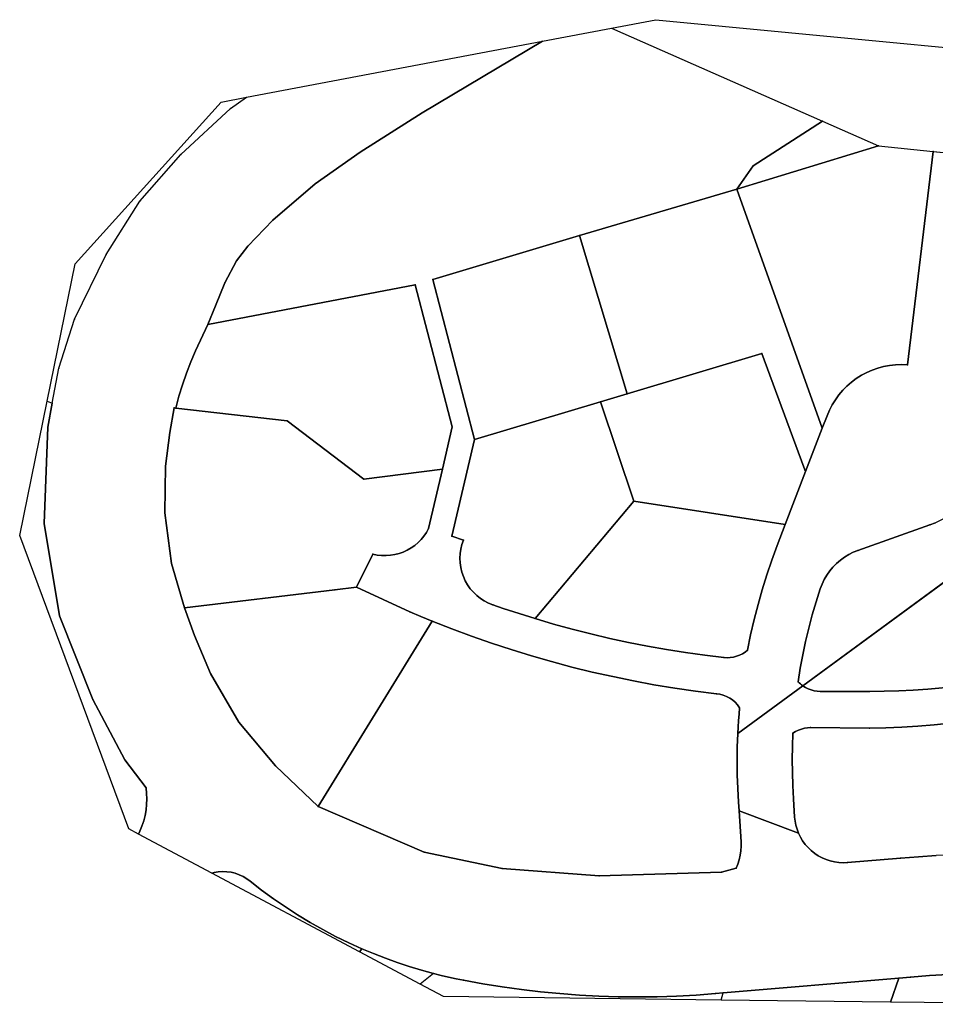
# Model space of a CAD drawing. Header units: metres. Extents: x 92348 to 92626, y 1600225 to 1600387.
# Tile 1 of 2: x 92348 to 92497, y 1600226 to 1600387. Entities that reach past the tile are written whole.
import ezdxf

# ---------------------------------------------------------------- set-up
doc = ezdxf.new("R2010")
doc.units = ezdxf.units.M
doc.header["$LTSCALE"] = 25.4
for name, color, linetype in [('Eiendomsgrense', 10, 'Continuous'), ('KantUtsnitt', 10, 'Continuous'), ('Teig', 10, 'Continuous'), ('Teiggrensepunkt', 10, 'Continuous')]:
    doc.layers.add(name, color=color, linetype=linetype)

msp = doc.modelspace()

# ---------------------------------------------------------------- linework, layer by layer
at = {"layer": 'Eiendomsgrense'}
for p, q in [((92444.49, 1600385.21), (92478.93, 1600370.03)), ((92433.22, 1600383.07), (92413.53, 1600371.36)), ((92382.25, 1600372.08), (92384.84, 1600373.9)), ((92374.14, 1600364.58), (92382.25, 1600372.08)), ((92413.53, 1600371.36), (92403.39, 1600364.93)), ((92478.94, 1600370.03), (92467.62, 1600362.7)), ((92478.94, 1600370.03), (92488.09, 1600365.99)), ((92403.39, 1600364.93), (92396.08, 1600359.79)), ((92464.95, 1600358.89), (92488.09, 1600365.99)), ((92488.09, 1600365.99), (92497.03, 1600365.06)), ((92492.82, 1600330.21), (92497.03, 1600365.06)), ((92497.03, 1600365.06), (92502.01, 1600364.56)), ((92367.41, 1600356.94), (92374.14, 1600364.58)), ((92467.62, 1600362.7), (92464.95, 1600358.89)), ((92396.08, 1600359.79), (92389.16, 1600353.84)), ((92464.95, 1600358.89), (92439.24, 1600351.34)), ((92464.95, 1600358.89), (92478.89, 1600319.85)), ((92361.9, 1600348.22), (92367.41, 1600356.94)), ((92389.16, 1600353.84), (92385.05, 1600349.58)), ((92439.24, 1600351.34), (92415.29, 1600344.14)), ((92447, 1600325.47), (92439.24, 1600351.34)), ((92385.05, 1600349.58), (92383.22, 1600347.17)), ((92356.77, 1600337.64), (92361.9, 1600348.22)), ((92383.22, 1600347.17), (92381.33, 1600343.62)), ((92415.29, 1600344.14), (92422.1, 1600318)), ((92412.42, 1600343.27), (92378.55, 1600336.79)), ((92381.33, 1600343.62), (92379.79, 1600339.84)), ((92418.46, 1600320.06), (92412.42, 1600343.27)), ((92379.79, 1600339.84), (92378.55, 1600336.79)), ((92354.18, 1600329.66), (92356.77, 1600337.64)), ((92376.5, 1600332.5), (92378.55, 1600336.79)), ((92447, 1600325.47), (92469.03, 1600332.08)), ((92469.03, 1600332.08), (92475.91, 1600313.49)), ((92353.13, 1600323.92), (92354.18, 1600329.66)), ((92442.69, 1600324.18), (92447, 1600325.47)), ((92352.29, 1600324.27), (92353.13, 1600323.92)), ((92353.13, 1600323.92), (92352.42, 1600320.02)), ((92372.3, 1600319.17), (92373.05, 1600323.18)), ((92373.05, 1600323.18), (92373.29, 1600323.15)), ((92373.29, 1600323.15), (92391.5, 1600321.08)), ((92442.69, 1600324.18), (92422.1, 1600318)), ((92448.13, 1600307.92), (92442.69, 1600324.18)), ((92478.89, 1600319.85), (92479.68, 1600321.9)), ((92352.42, 1600320.02), (92351.82, 1600304.26)), ((92404.02, 1600311.53), (92391.5, 1600321.08)), ((92418.46, 1600320.06), (92416.85, 1600313.14)), ((92476.17, 1600312.76), (92478.89, 1600319.85)), ((92371.62, 1600313.65), (92372.3, 1600319.17)), ((92422.1, 1600318), (92418.39, 1600302.22)), ((92371.53, 1600306.05), (92371.62, 1600313.65)), ((92475.91, 1600313.49), (92476.17, 1600312.76)), ((92416.85, 1600313.14), (92404.02, 1600311.53)), ((92416.85, 1600313.14), (92414.6, 1600303.47)), ((92472.86, 1600304.1), (92476.17, 1600312.76)), ((92431.98, 1600288.75), (92448.13, 1600307.92)), ((92448.13, 1600307.92), (92472.86, 1600304.1)), ((92372.6, 1600297.78), (92371.53, 1600306.05)), ((92351.82, 1600304.26), (92354.29, 1600289.23)), ((92471.54, 1600300.67), (92472.86, 1600304.1)), ((92496.48, 1600304.05), (92484.73, 1600299.89)), ((92418.39, 1600302.22), (92420.3, 1600301.58)), ((92475.71, 1600277.76), (92506.88, 1600300.62)), ((92402.83, 1600293.89), (92405.49, 1600299.28)), ((92374.71, 1600290.52), (92372.6, 1600297.78)), ((92399.25, 1600293.47), (92402.83, 1600293.89)), ((92411.5, 1600289.88), (92402.83, 1600293.89)), ((92374.71, 1600290.52), (92399.25, 1600293.47)), ((92354.29, 1600289.23), (92359.72, 1600275.56)), ((92374.71, 1600290.52), (92376.34, 1600286.01)), ((92415.18, 1600288.34), (92396.56, 1600258.06)), ((92376.34, 1600286.01), (92378.96, 1600279.78)), ((92378.96, 1600279.78), (92383.61, 1600271.84)), ((92475.71, 1600277.76), (92465.1, 1600269.98)), ((92486.62, 1600276.87), (92478.59, 1600276.87)), ((92359.72, 1600275.56), (92365, 1600265.68)), ((92383.61, 1600271.84), (92389.56, 1600264.71)), ((92476.99, 1600270.94), (92486.63, 1600270.88)), ((92365, 1600265.68), (92368.44, 1600261.11)), ((92389.56, 1600264.71), (92396.56, 1600258.06)), ((92465.2, 1600258.75), (92465.3, 1600257.33)), ((92474.38, 1600256.34), (92474.19, 1600259.34)), ((92396.56, 1600258.06), (92413.85, 1600250.58)), ((92465.3, 1600257.33), (92465.63, 1600252.3)), ((92475.01, 1600253.72), (92465.3, 1600257.33)), ((92413.85, 1600250.58), (92426.63, 1600247.93)), ((92491.69, 1600249.63), (92483.04, 1600248.89)), ((92426.63, 1600247.93), (92442.45, 1600246.71)), ((92442.45, 1600246.71), (92462.45, 1600247.35)), ((92462.45, 1600247.35), (92464.84, 1600247.98)), ((92403.71, 1600234.83), (92403.28, 1600234.34)), ((92415.41, 1600230.78), (92413.24, 1600229.03)), ((92462.72, 1600227.6), (92491.39, 1600230.02)), ((92490.03, 1600226.11), (92491.39, 1600230.02)), ((92491.39, 1600230.02), (92493.33, 1600230.2)), ((92461.45, 1600227.49), (92462.72, 1600227.6)), ((92462.4, 1600226.45), (92462.72, 1600227.6))]:
    msp.add_line(p, q, dxfattribs=at)
for points in [[(92373.29, 1600323.15), (92373.82, 1600325.06), (92374.4, 1600326.95), (92375.05, 1600328.83), (92375.74, 1600330.68), (92376.5, 1600332.5)], [(92479.68, 1600321.9), (92480.06, 1600322.81), (92480.52, 1600323.68), (92481.03, 1600324.5), (92481.61, 1600325.3), (92482.25, 1600326.05), (92482.93, 1600326.74), (92483.68, 1600327.38), (92484.46, 1600327.97), (92485.29, 1600328.5), (92486.16, 1600328.96), (92487.06, 1600329.35), (92487.98, 1600329.67), (92488.92, 1600329.92), (92489.89, 1600330.11), (92490.86, 1600330.22), (92491.84, 1600330.25), (92492.82, 1600330.21)], [(92502.68, 1600308.42), (92502.05, 1600307.69), (92501.36, 1600307.02), (92500.65, 1600306.38), (92499.89, 1600305.81), (92499.08, 1600305.28), (92498.24, 1600304.81), (92497.37, 1600304.4), (92496.48, 1600304.05)], [(92405.49, 1600299.28), (92406.2, 1600299.13), (92406.92, 1600299.05), (92407.64, 1600299.04), (92408.36, 1600299.09), (92409.07, 1600299.2), (92409.77, 1600299.39), (92410.46, 1600299.63), (92411.1, 1600299.92), (92411.73, 1600300.29), (92412.32, 1600300.7), (92412.87, 1600301.16), (92413.39, 1600301.68), (92413.84, 1600302.24), (92414.24, 1600302.83), (92414.6, 1600303.47)], [(92420.3, 1600301.58), (92420.04, 1600300.87), (92419.86, 1600300.12), (92419.75, 1600299.36), (92419.71, 1600298.6), (92419.74, 1600297.84), (92419.84, 1600297.09), (92420.02, 1600296.34), (92420.27, 1600295.63), (92420.58, 1600294.93), (92420.97, 1600294.27), (92421.4, 1600293.64), (92421.9, 1600293.07), (92422.45, 1600292.54), (92423.05, 1600292.06), (92423.69, 1600291.65), (92424.37, 1600291.3), (92425.07, 1600291.01)], [(92466.71, 1600283.62), (92467.2, 1600286.1), (92467.77, 1600288.58), (92468.4, 1600291.04), (92469.1, 1600293.47), (92469.85, 1600295.9), (92470.66, 1600298.29), (92471.54, 1600300.67)], [(92484.73, 1600299.89), (92483.96, 1600299.58), (92483.22, 1600299.22), (92482.51, 1600298.78), (92481.85, 1600298.3), (92481.22, 1600297.76), (92480.64, 1600297.17), (92480.11, 1600296.54), (92479.63, 1600295.86), (92479.21, 1600295.14), (92478.87, 1600294.4), (92478.57, 1600293.62)], [(92478.57, 1600293.62), (92477.89, 1600291.5), (92477.27, 1600289.35), (92476.7, 1600287.19), (92476.18, 1600285.01), (92475.72, 1600282.83), (92475.31, 1600280.63), (92474.96, 1600278.43)], [(92425.07, 1600291.01), (92426.79, 1600290.42), (92428.52, 1600289.84), (92430.25, 1600289.29), (92431.98, 1600288.75)], [(92415.18, 1600288.34), (92413.34, 1600289.1), (92411.5, 1600289.88)], [(92461.61, 1600276.48), (92458.2, 1600276.91), (92454.8, 1600277.4), (92451.41, 1600277.96), (92448.04, 1600278.58), (92444.68, 1600279.27), (92441.33, 1600280.03), (92437.99, 1600280.84), (92434.68, 1600281.72), (92431.38, 1600282.67), (92428.09, 1600283.68), (92424.84, 1600284.75), (92421.59, 1600285.89), (92418.38, 1600287.09), (92415.18, 1600288.34)], [(92431.98, 1600288.75), (92435.01, 1600287.86), (92438.05, 1600287.03), (92441.11, 1600286.24), (92444.18, 1600285.52), (92447.26, 1600284.86), (92450.35, 1600284.25), (92453.46, 1600283.69), (92456.57, 1600283.2), (92459.69, 1600282.77), (92462.82, 1600282.38)], [(92462.82, 1600282.38), (92463.34, 1600282.35), (92463.87, 1600282.38), (92464.39, 1600282.46), (92464.9, 1600282.6), (92465.39, 1600282.77), (92465.85, 1600283.01), (92466.3, 1600283.29), (92466.71, 1600283.62)], [(92474.96, 1600278.43), (92475.14, 1600278.24), (92475.32, 1600278.08), (92475.52, 1600277.91), (92475.71, 1600277.76)], [(92503.24, 1600278.08), (92500.88, 1600277.74), (92498.51, 1600277.47), (92496.14, 1600277.24), (92493.76, 1600277.07), (92491.39, 1600276.95), (92489, 1600276.89), (92486.62, 1600276.87)], [(92465.39, 1600274.19), (92465.06, 1600274.66), (92464.67, 1600275.08), (92464.24, 1600275.46), (92463.77, 1600275.78), (92463.26, 1600276.04), (92462.73, 1600276.25), (92462.17, 1600276.4), (92461.61, 1600276.48)], [(92478.59, 1600276.87), (92478.08, 1600276.89), (92477.58, 1600276.97), (92477.08, 1600277.1), (92476.6, 1600277.27), (92476.15, 1600277.49), (92475.71, 1600277.76)], [(92465.1, 1600269.98), (92465.15, 1600271.03), (92465.23, 1600272.09), (92465.3, 1600273.14), (92465.39, 1600274.19)], [(92486.63, 1600270.88), (92489.26, 1600270.92), (92491.91, 1600271.01), (92494.53, 1600271.16), (92497.16, 1600271.38), (92499.79, 1600271.66), (92502.4, 1600272.01), (92505.01, 1600272.41)], [(92465.1, 1600269.98), (92465.01, 1600267.73), (92464.99, 1600265.49), (92465.01, 1600263.24), (92465.08, 1600261), (92465.2, 1600258.75)], [(92474.19, 1600259.34), (92474.07, 1600261.48), (92474.01, 1600263.61), (92473.99, 1600265.75), (92474.02, 1600267.88), (92474.11, 1600270.02)], [(92474.11, 1600270.02), (92474.54, 1600270.29), (92475, 1600270.52), (92475.48, 1600270.7), (92475.97, 1600270.83), (92476.47, 1600270.91), (92476.99, 1600270.94)], [(92368.44, 1600261.11), (92368.54, 1600260.21), (92368.58, 1600259.3), (92368.54, 1600258.39), (92368.45, 1600257.5), (92368.29, 1600256.6), (92368.06, 1600255.72), (92367.77, 1600254.86), (92367.42, 1600254.03), (92367.19, 1600253.56)], [(92475.01, 1600253.72), (92474.78, 1600254.36), (92474.58, 1600255), (92474.46, 1600255.67), (92474.38, 1600256.34)], [(92483.04, 1600248.89), (92482.33, 1600248.87), (92481.61, 1600248.89), (92480.9, 1600249), (92480.21, 1600249.16), (92479.53, 1600249.38), (92478.88, 1600249.67), (92478.25, 1600250), (92477.66, 1600250.4), (92477.1, 1600250.85), (92476.58, 1600251.34), (92476.11, 1600251.88), (92475.69, 1600252.46), (92475.32, 1600253.07), (92475.01, 1600253.72)], [(92465.63, 1600252.3), (92465.65, 1600251.56), (92465.61, 1600250.82), (92465.5, 1600250.09), (92465.34, 1600249.36), (92465.12, 1600248.66), (92464.84, 1600247.98)], [(92506.25, 1600250.35), (92503.34, 1600250.29), (92500.42, 1600250.18), (92497.51, 1600250.04), (92494.59, 1600249.85), (92491.69, 1600249.63)], [(92379.19, 1600247.17), (92379.56, 1600247.26), (92380.24, 1600247.37), (92380.93, 1600247.42), (92381.64, 1600247.4), (92382.32, 1600247.31), (92382.99, 1600247.15), (92383.65, 1600246.92), (92384.28, 1600246.63), (92384.88, 1600246.27), (92385.44, 1600245.87)], [(92385.44, 1600245.87), (92387.32, 1600244.41), (92389.24, 1600243), (92391.2, 1600241.65), (92393.19, 1600240.36), (92395.22, 1600239.13), (92397.29, 1600237.96), (92399.4, 1600236.85), (92401.54, 1600235.81), (92403.71, 1600234.83)], [(92403.71, 1600234.83), (92405.61, 1600234.03), (92407.53, 1600233.28), (92409.48, 1600232.58), (92411.44, 1600231.92), (92413.42, 1600231.33), (92415.41, 1600230.78)], [(92415.41, 1600230.78), (92416.63, 1600230.47), (92417.86, 1600230.18), (92419.09, 1600229.91), (92420.32, 1600229.67)], [(92420.32, 1600229.67), (92423.45, 1600229.09), (92426.59, 1600228.6), (92429.74, 1600228.15), (92432.89, 1600227.79), (92436.05, 1600227.49), (92439.23, 1600227.25), (92442.4, 1600227.09), (92445.58, 1600226.98), (92448.75, 1600226.95), (92451.93, 1600226.98), (92455.11, 1600227.09), (92458.28, 1600227.26), (92461.45, 1600227.49)], [(92493.33, 1600230.2), (92496.4, 1600230.44), (92499.48, 1600230.61), (92502.56, 1600230.75), (92505.63, 1600230.84), (92508.72, 1600230.87), (92511.8, 1600230.86), (92514.88, 1600230.79)]]:
    msp.add_lwpolyline(points, dxfattribs=at)
at = {"layer": 'KantUtsnitt'}
for p, q in [((92433.22, 1600383.07), (92444.49, 1600385.21)), ((92384.84, 1600373.9), (92433.22, 1600383.07)), ((92379.19, 1600247.17), (92367.19, 1600253.56)), ((92403.28, 1600234.34), (92379.19, 1600247.17)), ((92413.24, 1600229.03), (92403.28, 1600234.34)), ((92490.03, 1600226.11), (92462.4, 1600226.45)), ((92518.75, 1600225.75), (92490.03, 1600226.11))]:
    msp.add_line(p, q, dxfattribs=at)
for points in [[(92444.49, 1600385.21), (92451.71, 1600386.58), (92537.25, 1600378.37)], [(92352.29, 1600324.27), (92356.88, 1600346.7), (92380.72, 1600373.12), (92384.84, 1600373.9)], [(92367.19, 1600253.56), (92365.62, 1600254.39), (92347.8, 1600302.33), (92352.29, 1600324.27)], [(92462.4, 1600226.45), (92417.03, 1600227.02), (92413.24, 1600229.03)]]:
    msp.add_lwpolyline(points, dxfattribs=at)
at = {"layer": 'Teig'}
for points in [[(92497.37, 1600304.4), (92496.48, 1600304.05), (92484.73, 1600299.89), (92483.96, 1600299.58), (92483.22, 1600299.22), (92482.51, 1600298.78), (92481.85, 1600298.3), (92481.22, 1600297.76), (92480.64, 1600297.17), (92480.11, 1600296.54), (92479.63, 1600295.86), (92479.21, 1600295.14), (92478.87, 1600294.4), (92478.57, 1600293.62), (92477.89, 1600291.5), (92477.27, 1600289.35), (92476.7, 1600287.19), (92476.18, 1600285.01), (92475.72, 1600282.83), (92475.31, 1600280.63), (92474.96, 1600278.43), (92475.14, 1600278.24), (92475.32, 1600278.08), (92475.52, 1600277.91), (92475.71, 1600277.76), (92465.1, 1600269.98), (92465.15, 1600271.03), (92465.23, 1600272.09), (92465.3, 1600273.14), (92465.39, 1600274.19), (92465.06, 1600274.66), (92464.67, 1600275.08), (92464.24, 1600275.46), (92463.77, 1600275.78), (92463.26, 1600276.04), (92462.73, 1600276.25), (92462.17, 1600276.4), (92461.61, 1600276.48), (92458.2, 1600276.91), (92454.8, 1600277.4), (92451.41, 1600277.96), (92448.04, 1600278.58), (92444.68, 1600279.27), (92441.33, 1600280.03), (92437.99, 1600280.84), (92434.68, 1600281.72), (92431.38, 1600282.67), (92428.09, 1600283.68), (92424.84, 1600284.75), (92421.59, 1600285.89), (92418.38, 1600287.09), (92415.18, 1600288.34), (92413.34, 1600289.1), (92411.5, 1600289.88), (92402.83, 1600293.89), (92405.49, 1600299.28), (92406.2, 1600299.13), (92406.92, 1600299.05), (92407.64, 1600299.04), (92408.36, 1600299.09), (92409.07, 1600299.2), (92409.77, 1600299.39), (92410.46, 1600299.63), (92411.1, 1600299.92), (92411.73, 1600300.29), (92412.32, 1600300.7), (92412.87, 1600301.16), (92413.39, 1600301.68), (92413.84, 1600302.24), (92414.24, 1600302.83), (92414.6, 1600303.47), (92416.85, 1600313.14), (92418.46, 1600320.06), (92412.42, 1600343.27), (92378.55, 1600336.79), (92379.79, 1600339.84), (92381.33, 1600343.62), (92383.22, 1600347.17), (92385.05, 1600349.58), (92389.16, 1600353.84), (92396.08, 1600359.79), (92403.39, 1600364.93), (92413.53, 1600371.36), (92433.22, 1600383.07), (92444.49, 1600385.21), (92478.93, 1600370.03), (92478.94, 1600370.03), (92467.62, 1600362.7), (92464.95, 1600358.89), (92439.24, 1600351.34), (92415.29, 1600344.14), (92422.1, 1600318), (92418.39, 1600302.22), (92420.3, 1600301.58), (92420.04, 1600300.87), (92419.86, 1600300.12), (92419.75, 1600299.36), (92419.71, 1600298.6), (92419.74, 1600297.84), (92419.84, 1600297.09), (92420.02, 1600296.34), (92420.27, 1600295.63), (92420.58, 1600294.93), (92420.97, 1600294.27), (92421.4, 1600293.64), (92421.9, 1600293.07), (92422.45, 1600292.54), (92423.05, 1600292.06), (92423.69, 1600291.65), (92424.37, 1600291.3), (92425.07, 1600291.01), (92426.79, 1600290.42), (92428.52, 1600289.84), (92430.25, 1600289.29), (92431.98, 1600288.75), (92435.01, 1600287.86), (92438.05, 1600287.03), (92441.11, 1600286.24), (92444.18, 1600285.52), (92447.26, 1600284.86), (92450.35, 1600284.25), (92453.46, 1600283.69), (92456.57, 1600283.2), (92459.69, 1600282.77), (92462.82, 1600282.38), (92463.34, 1600282.35), (92463.87, 1600282.38), (92464.39, 1600282.46), (92464.9, 1600282.6), (92465.39, 1600282.77), (92465.85, 1600283.01), (92466.3, 1600283.29), (92466.71, 1600283.62), (92467.2, 1600286.1), (92467.77, 1600288.58), (92468.4, 1600291.04), (92469.1, 1600293.47), (92469.85, 1600295.9), (92470.66, 1600298.29), (92471.54, 1600300.67), (92472.86, 1600304.1), (92476.17, 1600312.76), (92478.89, 1600319.85), (92479.68, 1600321.9), (92480.06, 1600322.81), (92480.52, 1600323.68), (92481.03, 1600324.5), (92481.61, 1600325.3), (92482.25, 1600326.05), (92482.93, 1600326.74), (92483.68, 1600327.38), (92484.46, 1600327.97), (92485.29, 1600328.5), (92486.16, 1600328.96), (92487.06, 1600329.35), (92487.98, 1600329.67), (92488.92, 1600329.92), (92489.89, 1600330.11), (92490.86, 1600330.22), (92491.84, 1600330.25), (92492.82, 1600330.21), (92497.03, 1600365.06), (92502.01, 1600364.56)], [(92499.48, 1600230.61), (92496.4, 1600230.44), (92493.33, 1600230.2), (92491.39, 1600230.02), (92462.72, 1600227.6), (92461.45, 1600227.49), (92458.28, 1600227.26), (92455.11, 1600227.09), (92451.93, 1600226.98), (92448.75, 1600226.95), (92445.58, 1600226.98), (92442.4, 1600227.09), (92439.23, 1600227.25), (92436.05, 1600227.49), (92432.89, 1600227.79), (92429.74, 1600228.15), (92426.59, 1600228.6), (92423.45, 1600229.09), (92420.32, 1600229.67), (92419.09, 1600229.91), (92417.86, 1600230.18), (92416.63, 1600230.47), (92415.41, 1600230.78), (92413.42, 1600231.33), (92411.44, 1600231.92), (92409.48, 1600232.58), (92407.53, 1600233.28), (92405.61, 1600234.03), (92403.71, 1600234.83), (92401.54, 1600235.81), (92399.4, 1600236.85), (92397.29, 1600237.96), (92395.22, 1600239.13), (92393.19, 1600240.36), (92391.2, 1600241.65), (92389.24, 1600243), (92387.32, 1600244.41), (92385.44, 1600245.87), (92384.88, 1600246.27), (92384.28, 1600246.63), (92383.65, 1600246.92), (92382.99, 1600247.15), (92382.32, 1600247.31), (92381.64, 1600247.4), (92380.93, 1600247.42), (92380.24, 1600247.37), (92379.56, 1600247.26), (92379.19, 1600247.17), (92367.19, 1600253.56), (92367.42, 1600254.03), (92367.77, 1600254.86), (92368.06, 1600255.72), (92368.29, 1600256.6), (92368.45, 1600257.5), (92368.54, 1600258.39), (92368.58, 1600259.3), (92368.54, 1600260.21), (92368.44, 1600261.11), (92365, 1600265.68), (92359.72, 1600275.56), (92354.29, 1600289.23), (92351.82, 1600304.26), (92352.42, 1600320.02), (92353.13, 1600323.92), (92354.18, 1600329.66), (92356.77, 1600337.64), (92361.9, 1600348.22), (92367.41, 1600356.94), (92374.14, 1600364.58), (92382.25, 1600372.08), (92384.84, 1600373.9), (92433.22, 1600383.07), (92413.53, 1600371.36), (92403.39, 1600364.93), (92396.08, 1600359.79), (92389.16, 1600353.84), (92385.05, 1600349.58), (92383.22, 1600347.17), (92381.33, 1600343.62), (92379.79, 1600339.84), (92378.55, 1600336.79), (92376.5, 1600332.5), (92375.74, 1600330.68), (92375.05, 1600328.83), (92374.4, 1600326.95), (92373.82, 1600325.06), (92373.29, 1600323.15), (92373.05, 1600323.18), (92372.3, 1600319.17), (92371.62, 1600313.65), (92371.53, 1600306.05), (92372.6, 1600297.78), (92374.71, 1600290.52), (92376.34, 1600286.01), (92378.96, 1600279.78), (92383.61, 1600271.84), (92389.56, 1600264.71), (92396.56, 1600258.06), (92413.85, 1600250.58), (92426.63, 1600247.93), (92442.45, 1600246.71), (92462.45, 1600247.35), (92464.84, 1600247.98), (92465.12, 1600248.66), (92465.34, 1600249.36), (92465.5, 1600250.09), (92465.61, 1600250.82), (92465.65, 1600251.56), (92465.63, 1600252.3), (92465.3, 1600257.33), (92475.01, 1600253.72), (92475.32, 1600253.07), (92475.69, 1600252.46), (92476.11, 1600251.88), (92476.58, 1600251.34), (92477.1, 1600250.85), (92477.66, 1600250.4), (92478.25, 1600250), (92478.88, 1600249.67), (92479.53, 1600249.38), (92480.21, 1600249.16), (92480.9, 1600249), (92481.61, 1600248.89), (92482.33, 1600248.87), (92483.04, 1600248.89), (92491.69, 1600249.63), (92494.59, 1600249.85), (92497.51, 1600250.04)], [(92506.88, 1600300.62), (92475.71, 1600277.76), (92475.52, 1600277.91), (92475.32, 1600278.08), (92475.14, 1600278.24), (92474.96, 1600278.43), (92475.31, 1600280.63), (92475.72, 1600282.83), (92476.18, 1600285.01), (92476.7, 1600287.19), (92477.27, 1600289.35), (92477.89, 1600291.5), (92478.57, 1600293.62), (92478.87, 1600294.4), (92479.21, 1600295.14), (92479.63, 1600295.86), (92480.11, 1600296.54), (92480.64, 1600297.17), (92481.22, 1600297.76), (92481.85, 1600298.3), (92482.51, 1600298.78), (92483.22, 1600299.22), (92483.96, 1600299.58), (92484.73, 1600299.89), (92496.48, 1600304.05), (92497.37, 1600304.4)], [(92499.79, 1600271.66), (92497.16, 1600271.38), (92494.53, 1600271.16), (92491.91, 1600271.01), (92489.26, 1600270.92), (92486.63, 1600270.88), (92476.99, 1600270.94), (92476.47, 1600270.91), (92475.97, 1600270.83), (92475.48, 1600270.7), (92475, 1600270.52), (92474.54, 1600270.29), (92474.11, 1600270.02), (92474.02, 1600267.88), (92473.99, 1600265.75), (92474.01, 1600263.61), (92474.07, 1600261.48), (92474.19, 1600259.34), (92474.38, 1600256.34), (92474.46, 1600255.67), (92474.58, 1600255), (92474.78, 1600254.36), (92475.01, 1600253.72), (92465.3, 1600257.33), (92465.2, 1600258.75), (92465.08, 1600261), (92465.01, 1600263.24), (92464.99, 1600265.49), (92465.01, 1600267.73), (92465.1, 1600269.98), (92475.71, 1600277.76), (92476.15, 1600277.49), (92476.6, 1600277.27), (92477.08, 1600277.1), (92477.58, 1600276.97), (92478.08, 1600276.89), (92478.59, 1600276.87), (92486.62, 1600276.87), (92489, 1600276.89), (92491.39, 1600276.95), (92493.76, 1600277.07), (92496.14, 1600277.24), (92498.51, 1600277.47)], [(92497.51, 1600250.04), (92494.59, 1600249.85), (92491.69, 1600249.63), (92483.04, 1600248.89), (92482.33, 1600248.87), (92481.61, 1600248.89), (92480.9, 1600249), (92480.21, 1600249.16), (92479.53, 1600249.38), (92478.88, 1600249.67), (92478.25, 1600250), (92477.66, 1600250.4), (92477.1, 1600250.85), (92476.58, 1600251.34), (92476.11, 1600251.88), (92475.69, 1600252.46), (92475.32, 1600253.07), (92475.01, 1600253.72), (92474.78, 1600254.36), (92474.58, 1600255), (92474.46, 1600255.67), (92474.38, 1600256.34), (92474.19, 1600259.34), (92474.07, 1600261.48), (92474.01, 1600263.61), (92473.99, 1600265.75), (92474.02, 1600267.88), (92474.11, 1600270.02), (92474.54, 1600270.29), (92475, 1600270.52), (92475.48, 1600270.7), (92475.97, 1600270.83), (92476.47, 1600270.91), (92476.99, 1600270.94), (92486.63, 1600270.88), (92489.26, 1600270.92), (92491.91, 1600271.01), (92494.53, 1600271.16), (92497.16, 1600271.38), (92499.79, 1600271.66)]]:
    msp.add_lwpolyline(points, dxfattribs=at)
for points in [[(92464.95, 1600358.89), (92467.62, 1600362.7), (92478.94, 1600370.03), (92488.09, 1600365.99)], [(92479.68, 1600321.9), (92478.89, 1600319.85), (92464.95, 1600358.89), (92488.09, 1600365.99), (92497.03, 1600365.06), (92492.82, 1600330.21), (92491.84, 1600330.25), (92490.86, 1600330.22), (92489.89, 1600330.11), (92488.92, 1600329.92), (92487.98, 1600329.67), (92487.06, 1600329.35), (92486.16, 1600328.96), (92485.29, 1600328.5), (92484.46, 1600327.97), (92483.68, 1600327.38), (92482.93, 1600326.74), (92482.25, 1600326.05), (92481.61, 1600325.3), (92481.03, 1600324.5), (92480.52, 1600323.68), (92480.06, 1600322.81)], [(92439.24, 1600351.34), (92464.95, 1600358.89), (92478.89, 1600319.85), (92476.17, 1600312.76), (92475.91, 1600313.49), (92469.03, 1600332.08), (92447, 1600325.47)], [(92447, 1600325.47), (92442.69, 1600324.18), (92422.1, 1600318), (92415.29, 1600344.14), (92439.24, 1600351.34)], [(92391.5, 1600321.08), (92373.29, 1600323.15), (92373.82, 1600325.06), (92374.4, 1600326.95), (92375.05, 1600328.83), (92375.74, 1600330.68), (92376.5, 1600332.5), (92378.55, 1600336.79), (92412.42, 1600343.27), (92418.46, 1600320.06), (92416.85, 1600313.14), (92404.02, 1600311.53)], [(92442.69, 1600324.18), (92447, 1600325.47), (92469.03, 1600332.08), (92475.91, 1600313.49), (92476.17, 1600312.76), (92472.86, 1600304.1), (92448.13, 1600307.92)], [(92352.29, 1600324.27), (92353.13, 1600323.92), (92352.42, 1600320.02), (92351.82, 1600304.26), (92354.29, 1600289.23), (92359.72, 1600275.56), (92365, 1600265.68), (92368.44, 1600261.11), (92368.54, 1600260.21), (92368.58, 1600259.3), (92368.54, 1600258.39), (92368.45, 1600257.5), (92368.29, 1600256.6), (92368.06, 1600255.72), (92367.77, 1600254.86), (92367.42, 1600254.03), (92367.19, 1600253.56), (92365.62, 1600254.39), (92347.8, 1600302.33)], [(92372.3, 1600319.17), (92373.05, 1600323.18), (92373.29, 1600323.15), (92391.5, 1600321.08), (92404.02, 1600311.53), (92416.85, 1600313.14), (92414.6, 1600303.47), (92414.24, 1600302.83), (92413.84, 1600302.24), (92413.39, 1600301.68), (92412.87, 1600301.16), (92412.32, 1600300.7), (92411.73, 1600300.29), (92411.1, 1600299.92), (92410.46, 1600299.63), (92409.77, 1600299.39), (92409.07, 1600299.2), (92408.36, 1600299.09), (92407.64, 1600299.04), (92406.92, 1600299.05), (92406.2, 1600299.13), (92405.49, 1600299.28), (92402.83, 1600293.89), (92399.25, 1600293.47), (92374.71, 1600290.52), (92372.6, 1600297.78), (92371.53, 1600306.05), (92371.62, 1600313.65)], [(92420.3, 1600301.58), (92418.39, 1600302.22), (92422.1, 1600318), (92442.69, 1600324.18), (92448.13, 1600307.92), (92431.98, 1600288.75), (92430.25, 1600289.29), (92428.52, 1600289.84), (92426.79, 1600290.42), (92425.07, 1600291.01), (92424.37, 1600291.3), (92423.69, 1600291.65), (92423.05, 1600292.06), (92422.45, 1600292.54), (92421.9, 1600293.07), (92421.4, 1600293.64), (92420.97, 1600294.27), (92420.58, 1600294.93), (92420.27, 1600295.63), (92420.02, 1600296.34), (92419.84, 1600297.09), (92419.74, 1600297.84), (92419.71, 1600298.6), (92419.75, 1600299.36), (92419.86, 1600300.12), (92420.04, 1600300.87)], [(92462.82, 1600282.38), (92459.69, 1600282.77), (92456.57, 1600283.2), (92453.46, 1600283.69), (92450.35, 1600284.25), (92447.26, 1600284.86), (92444.18, 1600285.52), (92441.11, 1600286.24), (92438.05, 1600287.03), (92435.01, 1600287.86), (92431.98, 1600288.75), (92448.13, 1600307.92), (92472.86, 1600304.1), (92471.54, 1600300.67), (92470.66, 1600298.29), (92469.85, 1600295.9), (92469.1, 1600293.47), (92468.4, 1600291.04), (92467.77, 1600288.58), (92467.2, 1600286.1), (92466.71, 1600283.62), (92466.3, 1600283.29), (92465.85, 1600283.01), (92465.39, 1600282.77), (92464.9, 1600282.6), (92464.39, 1600282.46), (92463.87, 1600282.38), (92463.34, 1600282.35)], [(92478.59, 1600276.87), (92478.08, 1600276.89), (92477.58, 1600276.97), (92477.08, 1600277.1), (92476.6, 1600277.27), (92476.15, 1600277.49), (92475.71, 1600277.76), (92506.88, 1600300.62), (92503.24, 1600278.08), (92500.88, 1600277.74), (92498.51, 1600277.47), (92496.14, 1600277.24), (92493.76, 1600277.07), (92491.39, 1600276.95), (92489, 1600276.89), (92486.62, 1600276.87)], [(92376.34, 1600286.01), (92374.71, 1600290.52), (92399.25, 1600293.47), (92402.83, 1600293.89), (92411.5, 1600289.88), (92413.34, 1600289.1), (92415.18, 1600288.34), (92396.56, 1600258.06), (92389.56, 1600264.71), (92383.61, 1600271.84), (92378.96, 1600279.78)], [(92396.56, 1600258.06), (92415.18, 1600288.34), (92418.38, 1600287.09), (92421.59, 1600285.89), (92424.84, 1600284.75), (92428.09, 1600283.68), (92431.38, 1600282.67), (92434.68, 1600281.72), (92437.99, 1600280.84), (92441.33, 1600280.03), (92444.68, 1600279.27), (92448.04, 1600278.58), (92451.41, 1600277.96), (92454.8, 1600277.4), (92458.2, 1600276.91), (92461.61, 1600276.48), (92462.17, 1600276.4), (92462.73, 1600276.25), (92463.26, 1600276.04), (92463.77, 1600275.78), (92464.24, 1600275.46), (92464.67, 1600275.08), (92465.06, 1600274.66), (92465.39, 1600274.19), (92465.3, 1600273.14), (92465.23, 1600272.09), (92465.15, 1600271.03), (92465.1, 1600269.98), (92465.01, 1600267.73), (92464.99, 1600265.49), (92465.01, 1600263.24), (92465.08, 1600261), (92465.2, 1600258.75), (92465.3, 1600257.33), (92465.63, 1600252.3), (92465.65, 1600251.56), (92465.61, 1600250.82), (92465.5, 1600250.09), (92465.34, 1600249.36), (92465.12, 1600248.66), (92464.84, 1600247.98), (92462.45, 1600247.35), (92442.45, 1600246.71), (92426.63, 1600247.93), (92413.85, 1600250.58)], [(92379.19, 1600247.17), (92379.56, 1600247.26), (92380.24, 1600247.37), (92380.93, 1600247.42), (92381.64, 1600247.4), (92382.32, 1600247.31), (92382.99, 1600247.15), (92383.65, 1600246.92), (92384.28, 1600246.63), (92384.88, 1600246.27), (92385.44, 1600245.87), (92387.32, 1600244.41), (92389.24, 1600243), (92391.2, 1600241.65), (92393.19, 1600240.36), (92395.22, 1600239.13), (92397.29, 1600237.96), (92399.4, 1600236.85), (92401.54, 1600235.81), (92403.71, 1600234.83), (92403.28, 1600234.34)], [(92403.28, 1600234.34), (92403.71, 1600234.83), (92405.61, 1600234.03), (92407.53, 1600233.28), (92409.48, 1600232.58), (92411.44, 1600231.92), (92413.42, 1600231.33), (92415.41, 1600230.78), (92413.24, 1600229.03)], [(92462.4, 1600226.45), (92462.72, 1600227.6), (92491.39, 1600230.02), (92490.03, 1600226.11)]]:
    msp.add_lwpolyline(points, close=True, dxfattribs=at)
at = {"layer": 'Teiggrensepunkt'}
for p in [(92382.25, 1600372.08), (92413.53, 1600371.36), (92478.94, 1600370.03), (92403.39, 1600364.93), (92488.09, 1600365.99), (92497.03, 1600365.06), (92374.14, 1600364.58), (92467.62, 1600362.7), (92396.08, 1600359.79), (92464.95, 1600358.89), (92367.41, 1600356.94), (92389.16, 1600353.84), (92439.24, 1600351.34), (92385.05, 1600349.58), (92361.9, 1600348.22), (92383.22, 1600347.17), (92415.29, 1600344.14), (92381.33, 1600343.62), (92412.42, 1600343.27), (92379.79, 1600339.84), (92356.77, 1600337.64), (92378.55, 1600336.79), (92376.5, 1600332.5), (92469.03, 1600332.08), (92354.18, 1600329.66), (92492.82, 1600330.21), (92447, 1600325.47), (92353.13, 1600323.92), (92373.05, 1600323.18), (92373.29, 1600323.15), (92442.69, 1600324.18), (92479.68, 1600321.9), (92352.42, 1600320.02), (92391.5, 1600321.08), (92418.46, 1600320.06), (92478.89, 1600319.85), (92372.3, 1600319.17), (92422.1, 1600318), (92371.62, 1600313.65), (92475.91, 1600313.49), (92416.85, 1600313.14), (92476.17, 1600312.76), (92404.02, 1600311.53), (92448.13, 1600307.92), (92371.53, 1600306.05), (92351.82, 1600304.26), (92472.86, 1600304.1), (92496.48, 1600304.05), (92414.6, 1600303.47), (92418.39, 1600302.22), (92420.3, 1600301.58), (92471.54, 1600300.67), (92405.49, 1600299.28), (92484.73, 1600299.89), (92372.6, 1600297.78), (92402.83, 1600293.89), (92399.25, 1600293.47), (92478.57, 1600293.62), (92425.07, 1600291.01), (92354.29, 1600289.23), (92374.71, 1600290.52), (92411.5, 1600289.88), (92415.18, 1600288.34), (92431.98, 1600288.75), (92376.34, 1600286.01), (92466.71, 1600283.62), (92462.82, 1600282.38), (92378.96, 1600279.78), (92474.96, 1600278.43), (92461.61, 1600276.48), (92475.71, 1600277.76), (92478.59, 1600276.87), (92486.62, 1600276.87), (92359.72, 1600275.56), (92465.39, 1600274.19), (92383.61, 1600271.84), (92465.1, 1600269.98), (92474.11, 1600270.02), (92476.99, 1600270.94), (92486.63, 1600270.88), (92365, 1600265.68), (92389.56, 1600264.71), (92368.44, 1600261.11), (92465.2, 1600258.75), (92474.19, 1600259.34), (92396.56, 1600258.06), (92465.3, 1600257.33), (92474.38, 1600256.34), (92475.01, 1600253.72), (92465.63, 1600252.3), (92413.85, 1600250.58), (92483.04, 1600248.89), (92491.69, 1600249.63), (92426.63, 1600247.93), (92462.45, 1600247.35), (92464.84, 1600247.98), (92385.44, 1600245.87), (92442.45, 1600246.71), (92403.71, 1600234.83), (92415.41, 1600230.78), (92420.32, 1600229.67), (92491.39, 1600230.02), (92493.33, 1600230.2), (92461.45, 1600227.49), (92462.72, 1600227.6)]:
    msp.add_point(p, dxfattribs=at)

doc.saveas('drawing.dxf')
